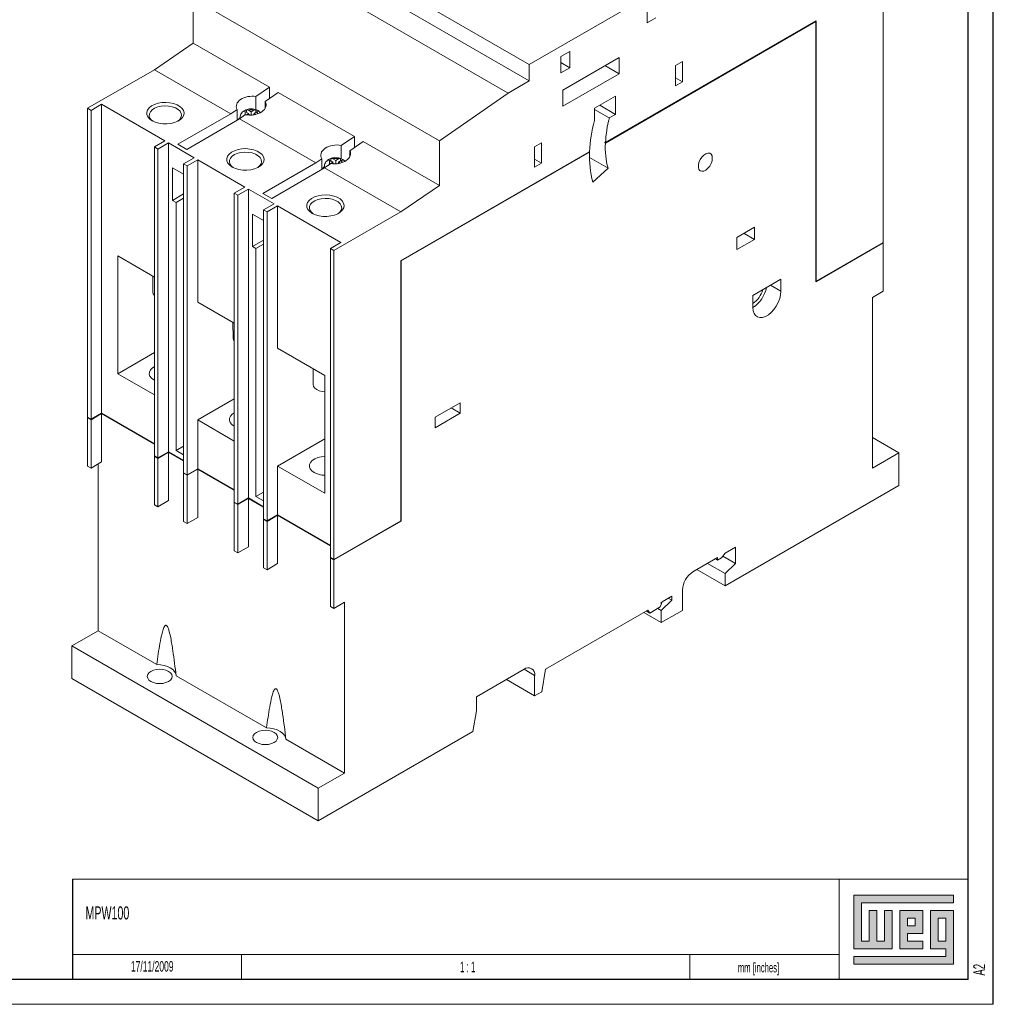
# Model space of a CAD drawing. Header units: millimetres. Extents: x 0 to 841, y 0 to 594.
# Tile 6 of 9: x 645 to 841, y 0 to 198. Entities that reach past the tile are written whole.
import ezdxf

# ---------------------------------------------------------------- set-up
doc = ezdxf.new("R2010")
doc.units = ezdxf.units.MM
doc.layers.add('FORMATO', color=7, linetype='Continuous')
doc.layers.add('LEGENDA', color=7, linetype='Continuous')
doc.styles.add('SLDTEXTSTYLE1', font='TXT', dxfattribs={"width": 0.605})
doc.styles.add('SLDTEXTSTYLE2', font='TXT', dxfattribs={"width": 0.563})

msp = doc.modelspace()

# ---------------------------------------------------------------- hatches: boundary and pattern name
at = {"linetype": 'Continuous'}
msp.add_hatch(color=7, dxfattribs=at).paths.add_polyline_path([(812.99, 21.93), (812.99, 11.15), (820.69, 11.15), (820.69, 18.85), (819.15, 18.85), (819.15, 12.69), (817.61, 12.69), (817.61, 18.85), (816.07, 18.85), (816.07, 12.69), (814.53, 12.69), (814.53, 20.39), (833.01, 20.39), (833.01, 21.93)], flags=0)
h = msp.add_hatch(color=7, dxfattribs=at)
h.paths.add_polyline_path([(812.99, 8.07), (833.01, 8.07), (833.01, 18.85), (828.39, 18.85), (828.39, 11.15), (831.47, 11.15), (831.47, 9.61), (812.99, 9.61)], flags=0)
h.paths.add_polyline_path([(829.93, 17.31), (831.47, 17.31), (831.47, 12.69), (829.93, 12.69)], flags=0)
h = msp.add_hatch(color=7, dxfattribs=at)
h.paths.add_polyline_path([(826.85, 12.69), (823.77, 12.69), (823.77, 14.23), (826.85, 14.23), (826.85, 18.85), (822.23, 18.85), (822.23, 11.15), (826.85, 11.15)], flags=0)
h.paths.add_polyline_path([(825.31, 15.77), (823.77, 15.77), (823.77, 17.31), (825.31, 17.31)], flags=0)

# ---------------------------------------------------------------- linework, layer by layer
at = {"color": 7, "linetype": 'Continuous', "lineweight": 15}
for p, q in [((747.78, 188.73), (698.28, 217.3)), ((747.78, 185.46), (698.28, 214.04)), ((818.85, 153.01), (818.84, 215.06)), ((743.53, 183.01), (694.04, 211.59)), ((779.6, 207.1), (747.78, 188.73)), ((729.74, 173.42), (680.25, 201.99)), ((680.25, 201.99), (680.25, 193.01)), ((771.47, 200.36), (771.47, 197.1)), ((771.47, 197.1), (773.23, 198.12)), ((805.41, 197.51), (763.08, 173.07)), ((763.08, 172.98), (805.34, 197.38)), ((805.27, 197.42), (805.34, 197.38)), ((805.27, 197.42), (805.27, 197.42)), ((805.34, 197.38), (805.34, 145.13)), ((805.41, 145.25), (805.41, 197.51)), ((680.25, 193.01), (672.47, 187.71)), ((695.57, 184.17), (680.25, 193.01)), ((755.91, 191.38), (754.14, 190.36)), ((754.14, 190.36), (754.14, 187.09)), ((765.81, 190.15), (754.49, 183.62)), ((755.91, 188.11), (755.91, 191.38)), ((765.81, 186.89), (765.81, 190.15)), ((747.78, 188.73), (747.78, 185.46)), ((754.14, 189.13), (755.91, 188.11)), ((754.14, 187.09), (755.91, 188.11)), ((762.98, 188.52), (765.81, 186.89)), ((778.54, 189.34), (777.12, 188.52)), ((777.12, 188.52), (777.12, 184.44)), ((778.54, 185.26), (778.54, 189.34)), ((672.47, 187.71), (659.04, 179.95)), ((687.79, 178.86), (672.47, 187.71)), ((754.49, 180.36), (765.81, 186.89)), ((777.12, 186.07), (778.54, 185.26)), ((692.87, 182.33), (695.57, 184.17)), ((695.57, 181.94), (695.57, 184.17)), ((747.78, 185.46), (743.53, 183.01)), ((777.12, 184.44), (778.54, 185.26)), ((692.87, 179.67), (692.87, 182.33)), ((697.34, 183.15), (694.7, 181.34)), ((712.66, 174.3), (697.34, 183.15)), ((743.53, 183.01), (729.74, 173.42)), ((754.49, 183.62), (754.49, 180.36)), ((765.1, 182.4), (760.86, 179.95)), ((765.1, 178.72), (765.1, 182.4)), ((661.86, 180.77), (659.74, 179.54)), ((674.59, 173.42), (661.86, 180.77)), ((661.87, 118.71), (661.86, 180.77)), ((694.7, 179.92), (694.7, 181.34)), ((761.92, 180.56), (765.1, 178.72)), ((659.74, 179.54), (659.04, 179.95)), ((659.04, 179.95), (659.04, 117.9)), ((659.75, 117.49), (659.74, 179.54)), ((677.18, 172.74), (687.79, 178.86)), ((687.79, 178.86), (689.07, 179.73)), ((689.07, 177.56), (689.07, 179.73)), ((690.79, 178.68), (689.56, 177.84)), ((689.67, 178.11), (689.67, 177.91)), ((689.69, 177.93), (689.67, 178.11)), ((690.8, 179.25), (691.35, 178.93)), ((691.35, 178.93), (690.88, 178.66)), ((690.96, 179.15), (690.96, 179.67)), ((691.35, 178.93), (691.35, 178.6)), ((691.65, 178.59), (691.35, 178.76)), ((691.92, 179.25), (691.36, 179.57)), ((691.91, 178.6), (691.92, 178.6)), ((692.47, 179.57), (691.92, 179.25)), ((691.92, 178.6), (691.92, 179.25)), ((691.92, 178.6), (691.92, 178.6)), ((692.48, 178.76), (692.24, 178.63)), ((692.48, 178.93), (693.04, 179.25)), ((692.48, 178.93), (692.48, 178.66)), ((692.82, 178.73), (692.48, 178.93)), ((692.87, 179.15), (692.87, 179.67)), ((760.86, 179.95), (760.86, 177.49)), ((760.86, 179.74), (763.86, 178.01)), ((763.86, 178.01), (765.1, 178.72)), ((689.56, 177.84), (678.95, 171.71)), ((704.88, 168.99), (689.56, 177.84)), ((710.02, 172.5), (712.66, 174.3)), ((712.66, 172.07), (712.66, 174.3)), ((672.47, 172.19), (674.59, 173.42)), ((673.18, 171.78), (672.47, 172.19)), ((672.47, 110.14), (672.47, 172.19)), ((675.3, 173.01), (673.18, 171.78)), ((680.46, 170.03), (675.3, 173.01)), ((675.3, 110.96), (675.3, 173.01)), ((678.95, 171.71), (677.18, 172.74)), ((710.02, 169.81), (710.02, 172.5)), ((714.43, 173.28), (711.73, 171.44)), ((729.74, 164.43), (714.43, 173.28)), ((729.74, 173.42), (729.74, 164.43)), ((750.25, 173.01), (748.84, 172.19)), ((748.84, 172.19), (748.84, 168.11)), ((750.25, 168.93), (750.25, 173.01)), ((762.94, 173.15), (763.08, 173.07)), ((762.94, 173.07), (763.01, 173.11)), ((763.08, 172.98), (762.94, 173.07)), ((673.18, 109.73), (673.18, 171.78)), ((711.73, 170.24), (711.73, 171.44)), ((759.9, 171.23), (721.97, 149.33)), ((722.04, 149.29), (759.89, 171.14)), ((759.82, 171.19), (759.89, 171.14)), ((759.88, 170.1), (763.61, 167.94)), ((678.34, 168.8), (680.46, 170.03)), ((679.05, 168.39), (678.34, 168.8)), ((678.34, 106.75), (678.34, 168.8)), ((681.17, 169.62), (679.05, 168.39)), ((679.05, 106.34), (679.05, 168.39)), ((690.64, 164.15), (681.17, 169.62)), ((681.17, 141.04), (681.17, 169.62)), ((694.27, 162.87), (704.88, 168.99)), ((704.88, 168.99), (706.11, 169.83)), ((706.11, 167.66), (706.11, 169.83)), ((706.64, 168.31), (706.64, 167.97)), ((707.93, 168.85), (706.65, 167.97)), ((707.77, 169.45), (708.32, 169.13)), ((708.32, 169.13), (707.77, 168.81)), ((707.93, 169.35), (707.93, 169.88)), ((708.32, 168.8), (708.32, 169.13)), ((708.62, 168.79), (708.32, 168.97)), ((708.89, 169.46), (708.33, 169.78)), ((708.88, 168.8), (708.89, 168.8)), ((709.44, 169.78), (708.89, 169.46)), ((708.89, 169.46), (708.89, 168.8)), ((708.89, 168.8), (708.89, 168.8)), ((709.45, 168.97), (709.21, 168.83)), ((709.45, 169.13), (710.01, 169.45)), ((709.45, 168.86), (709.45, 169.13)), ((709.79, 168.93), (709.45, 169.13)), ((709.84, 169.35), (709.84, 169.88)), ((748.84, 169.74), (750.25, 168.93)), ((748.84, 168.11), (750.25, 168.93)), ((678.34, 166.71), (676.11, 167.99)), ((676.11, 167.99), (676.11, 161.46)), ((706.65, 167.97), (696.04, 161.85)), ((721.97, 159.13), (706.65, 167.97)), ((760.55, 165.15), (763.61, 167.94)), ((688.52, 162.92), (690.64, 164.15)), ((729.74, 164.43), (721.97, 159.13)), ((678.34, 162.75), (676.11, 161.46)), ((689.23, 162.52), (688.52, 162.92)), ((688.52, 100.87), (688.52, 162.92)), ((691.35, 163.74), (689.23, 162.52)), ((689.23, 100.46), (689.23, 162.52)), ((696.51, 160.76), (691.35, 163.74)), ((691.35, 101.69), (691.35, 163.74)), ((696.04, 161.85), (694.27, 162.87)), ((676.11, 161.46), (676.82, 161.05)), ((678.34, 161.93), (676.82, 161.05)), ((676.82, 161.05), (676.82, 111.25)), ((694.39, 159.54), (696.51, 160.76)), ((697.22, 160.35), (695.1, 159.13)), ((709.94, 153), (697.22, 160.35)), ((697.22, 131.78), (697.22, 160.35)), ((694.39, 157.44), (692.16, 158.72)), ((692.16, 158.72), (692.16, 152.19)), ((695.1, 159.13), (694.39, 159.54)), ((694.39, 97.48), (694.39, 159.54)), ((695.1, 97.07), (695.1, 159.13)), ((721.97, 159.13), (708.53, 151.37)), ((793.04, 156.07), (789.5, 154.03)), ((790.92, 154.84), (793.04, 153.62)), ((793.04, 153.62), (793.04, 156.07)), ((694.39, 153.48), (692.16, 152.19)), ((694.39, 152.66), (692.87, 151.78)), ((707.82, 151.78), (709.94, 153)), ((789.5, 154.03), (789.5, 151.58)), ((789.5, 151.58), (793.04, 153.62)), ((805.34, 145.13), (818.85, 152.93)), ((818.85, 153.01), (805.41, 145.25)), ((818.78, 152.97), (818.85, 152.93)), ((818.85, 143.21), (818.85, 152.93)), ((672.47, 146.06), (665.12, 150.31)), ((665.12, 150.31), (665.12, 126.63)), ((692.16, 152.19), (692.87, 151.78)), ((692.87, 151.78), (692.87, 101.98)), ((708.53, 151.37), (707.82, 151.78)), ((707.83, 89.73), (707.82, 151.78)), ((708.53, 151.37), (708.53, 89.32)), ((721.97, 149.33), (721.97, 97.07)), ((721.97, 149.33), (722.04, 149.29)), ((722.04, 97.03), (722.04, 149.29)), ((672.17, 146.24), (672.17, 143.05)), ((792.68, 142.39), (798.34, 145.66)), ((796.22, 144.43), (798.34, 143.21)), ((798.34, 145.66), (798.34, 143.21)), ((805.34, 145.29), (805.34, 145.29)), ((805.34, 145.29), (805.41, 145.25)), ((792.68, 139.94), (792.68, 142.39)), ((816.73, 141.99), (818.85, 143.21)), ((688.52, 136.8), (681.17, 141.04)), ((816.73, 107.69), (816.73, 141.99)), ((688.25, 136.95), (688.26, 133.76)), ((672.47, 130.88), (665.12, 126.63)), ((706.69, 126.3), (697.22, 131.78)), ((665.12, 126.63), (672.47, 122.39)), ((704.34, 127.66), (704.34, 124.47)), ((672.37, 125.39), (672.47, 125.34)), ((706.69, 102.63), (706.69, 126.3)), ((688.52, 121.61), (681.17, 117.37)), ((728.84, 117.9), (733.89, 120.82)), ((733.89, 120.82), (733.89, 118.73)), ((659.75, 117.49), (661.87, 118.71)), ((672.47, 112.59), (661.87, 118.71)), ((733.89, 118.73), (728.84, 115.81)), ((732.08, 119.77), (733.89, 118.73)), ((659.75, 117.49), (659.04, 117.9)), ((659.04, 117.81), (659.11, 117.86)), ((659.75, 117.41), (659.04, 117.81)), ((659.04, 117.81), (659.04, 108.1)), ((661.87, 118.63), (659.75, 117.41)), ((659.75, 107.69), (659.75, 117.41)), ((661.87, 118.63), (672.47, 112.51)), ((661.87, 108.92), (661.87, 118.63)), ((681.17, 107.57), (681.17, 117.37)), ((681.17, 117.37), (688.52, 113.12)), ((728.84, 115.81), (728.84, 117.9)), ((706.69, 113.57), (697.22, 108.1)), ((822.03, 110.76), (816.73, 113.82)), ((673.18, 109.73), (675.3, 110.96)), ((675.3, 110.87), (673.18, 109.65)), ((678.34, 109.2), (675.3, 110.96)), ((675.3, 110.87), (678.34, 109.12)), ((675.3, 101.16), (675.3, 110.87)), ((678.34, 112.12), (676.82, 111.25)), ((676.82, 111.25), (678.34, 110.37)), ((822.03, 110.76), (816.73, 107.69)), ((822.03, 104.22), (822.03, 110.76)), ((659.75, 107.69), (661.87, 108.92)), ((673.18, 109.73), (672.47, 110.14)), ((672.47, 110.06), (672.54, 110.1)), ((672.47, 110.06), (673.18, 109.65)), ((672.47, 100.34), (672.47, 110.06)), ((673.18, 99.93), (673.18, 109.65)), ((659.75, 107.69), (659.04, 108.1)), ((661.16, 108.51), (661.16, 75.03)), ((679.05, 106.34), (681.17, 107.57)), ((681.17, 107.49), (679.05, 106.26)), ((688.52, 103.32), (681.17, 107.57)), ((681.17, 107.49), (688.52, 103.24)), ((681.17, 97.77), (681.17, 107.49)), ((697.22, 98.3), (697.22, 108.1)), ((697.22, 108.1), (706.69, 102.63)), ((679.05, 106.34), (678.34, 106.75)), ((678.34, 106.67), (678.41, 106.71)), ((678.34, 106.67), (679.05, 106.26)), ((678.34, 96.95), (678.34, 106.67)), ((679.05, 96.54), (679.05, 106.26)), ((694.39, 102.86), (692.87, 101.98)), ((787.1, 84.06), (822.03, 104.22)), ((673.18, 99.93), (675.3, 101.16)), ((689.23, 100.46), (688.52, 100.87)), ((689.23, 100.46), (691.35, 101.69)), ((691.35, 101.61), (689.23, 100.38)), ((694.39, 99.93), (691.35, 101.69)), ((691.35, 101.61), (694.39, 99.85)), ((691.35, 91.89), (691.35, 101.61)), ((692.87, 101.98), (694.39, 101.1)), ((673.18, 99.93), (672.47, 100.34)), ((688.52, 100.79), (688.59, 100.83)), ((688.52, 100.79), (689.23, 100.38)), ((688.52, 91.07), (688.52, 100.79)), ((689.23, 90.67), (689.23, 100.38)), ((679.05, 96.54), (678.34, 96.95)), ((679.05, 96.54), (681.17, 97.77)), ((695.1, 97.07), (694.39, 97.48)), ((694.39, 97.4), (694.46, 97.44)), ((694.39, 97.4), (695.1, 96.99)), ((694.39, 87.69), (694.39, 97.4)), ((695.1, 97.07), (697.22, 98.3)), ((697.22, 98.22), (695.1, 96.99)), ((695.1, 87.28), (695.1, 96.99)), ((707.83, 92.18), (697.22, 98.3)), ((697.22, 98.22), (707.83, 92.09)), ((697.22, 88.5), (697.22, 98.22)), ((721.97, 97.07), (708.53, 89.32)), ((708.53, 89.24), (722.04, 97.03)), ((721.97, 97.07), (722.04, 97.03)), ((689.23, 90.67), (688.52, 91.07)), ((689.23, 90.67), (691.35, 91.89)), ((789.22, 91.81), (787.1, 90.59)), ((789.22, 88.55), (789.22, 91.81)), ((707.83, 89.73), (708.53, 89.32)), ((707.83, 89.64), (707.9, 89.69)), ((707.83, 79.93), (707.83, 89.64)), ((707.83, 89.64), (708.53, 89.24)), ((708.53, 89.24), (708.53, 79.52)), ((785.61, 89.73), (780.66, 86.87)), ((785.61, 89.23), (785.18, 89.48)), ((785.61, 89.23), (785.61, 89.73)), ((786.39, 89.68), (785.61, 89.23)), ((787.1, 90.59), (786.39, 89.68)), ((789.22, 88.55), (786.66, 90.03)), ((695.1, 87.28), (694.39, 87.69)), ((695.1, 87.28), (697.22, 88.5)), ((787.1, 84.06), (781.45, 87.32)), ((787.1, 86.51), (783.57, 88.55)), ((787.1, 86.51), (789.22, 88.55)), ((787.1, 84.06), (787.1, 86.51)), ((778.54, 83.2), (778.54, 79.11)), ((774.3, 79.11), (776.42, 81.15)), ((776.42, 81.97), (774.5, 80.86)), ((776.42, 81.15), (775.71, 81.56)), ((776.42, 81.15), (776.42, 81.97)), ((708.53, 79.52), (707.83, 79.93)), ((708.53, 79.52), (710.66, 80.74)), ((710.66, 80.74), (710.66, 46.45)), ((771.57, 79.17), (751.06, 67.33)), ((771.97, 78.59), (771.57, 79.17)), ((774.09, 79.81), (771.97, 78.59)), ((774.3, 79.11), (773.59, 79.52)), ((774.29, 80.32), (774.09, 79.81)), ((774.3, 80.75), (774.29, 80.74)), ((774.29, 80.32), (774.29, 80.74)), ((774.29, 80.34), (774.3, 80.33)), ((774.5, 80.86), (774.3, 80.33)), ((774.3, 80.75), (774.3, 80.33)), ((774.3, 76.66), (778.54, 79.11)), ((774.3, 76.66), (774.3, 79.11)), ((774.3, 76.66), (770.76, 78.7)), ((771.97, 78.59), (771.27, 79)), ((661.16, 75.03), (655.86, 71.97)), ((672.93, 68.24), (661.16, 75.03)), ((705.35, 43.39), (655.86, 71.97)), ((655.86, 71.97), (655.86, 65.44)), ((746.74, 67.28), (737.17, 61.76)), ((748.86, 66.06), (746.74, 67.28)), ((751.06, 67.33), (750.27, 62.79)), ((705.35, 36.86), (655.86, 65.44)), ((694.99, 55.5), (676.83, 65.99)), ((748.86, 61.98), (748.86, 66.06)), ((748.86, 61.98), (743.2, 65.24)), ((737.17, 61.76), (737.17, 58.91)), ((748.86, 61.98), (750.27, 62.79)), ((737.17, 58.91), (736.47, 54.82)), ((705.35, 36.86), (736.47, 54.82)), ((710.66, 46.45), (698.89, 53.25)), ((710.66, 46.45), (705.35, 43.39)), ((705.35, 43.39), (705.35, 36.86))]:
    msp.add_line(p, q, dxfattribs=at)
at = {"color": 7, "linetype": 'Continuous', "lineweight": 0}
for p, q in [((833.01, 21.93), (812.99, 21.93)), ((812.99, 21.93), (812.99, 11.15)), ((833.01, 20.39), (833.01, 21.93)), ((814.53, 20.39), (833.01, 20.39)), ((814.53, 12.69), (814.53, 20.39)), ((817.61, 18.85), (816.07, 18.85)), ((816.07, 18.85), (816.07, 12.69)), ((817.61, 12.69), (817.61, 18.85)), ((820.69, 18.85), (819.15, 18.85)), ((819.15, 18.85), (819.15, 12.69)), ((820.69, 11.15), (820.69, 18.85)), ((826.85, 18.85), (822.23, 18.85)), ((822.23, 18.85), (822.23, 11.15)), ((826.85, 14.23), (826.85, 18.85)), ((833.01, 18.85), (828.39, 18.85)), ((828.39, 18.85), (828.39, 11.15)), ((833.01, 8.07), (833.01, 18.85)), ((823.77, 17.31), (825.31, 17.31)), ((823.77, 15.77), (823.77, 17.31)), ((825.31, 17.31), (825.31, 15.77)), ((829.93, 12.69), (829.93, 17.31)), ((829.93, 17.31), (831.47, 17.31)), ((831.47, 17.31), (831.47, 12.69)), ((825.31, 15.77), (823.77, 15.77)), ((823.77, 14.23), (826.85, 14.23)), ((823.77, 12.69), (823.77, 14.23)), ((816.07, 12.69), (814.53, 12.69)), ((819.15, 12.69), (817.61, 12.69)), ((826.85, 12.69), (823.77, 12.69)), ((826.85, 11.15), (826.85, 12.69)), ((831.47, 12.69), (829.93, 12.69)), ((689.95, 10.03), (689.95, 5)), ((780, 10.03), (780, 5)), ((812.99, 11.15), (820.69, 11.15)), ((822.23, 11.15), (826.85, 11.15)), ((828.39, 11.15), (831.47, 11.15)), ((831.47, 11.15), (831.47, 9.61)), ((812.99, 9.61), (812.99, 8.07)), ((831.47, 9.61), (812.99, 9.61)), ((812.99, 8.07), (833.01, 8.07))]:
    msp.add_line(p, q, dxfattribs=at)
at = {"color": 7, "linetype": 'Continuous', "lineweight": 15, "flags": 128}
for points in [[(672.02, 177.44), (671.51, 177.81), (671.15, 178.23), (670.95, 178.68), (670.93, 179.15), (671.08, 179.61), (671.4, 180.04), (671.88, 180.42), (672.48, 180.73), (673.19, 180.96), (673.96, 181.1), (674.77, 181.14), (675.57, 181.07), (676.33, 180.91), (677.02, 180.66), (677.59, 180.33), (678.03, 179.93), (678.31, 179.49), (678.42, 179.03), (678.35, 178.56), (678.11, 178.12), (677.71, 177.71), (677.17, 177.36), (676.51, 177.09), (675.77, 176.9), (674.97, 176.81), (674.16, 176.83), (673.37, 176.94), (672.65, 177.15), (672.02, 177.44)], [(677.13, 177.34), (677.53, 177.67), (677.81, 178.08), (677.92, 178.51), (677.85, 178.94), (677.61, 179.36), (677.22, 179.73), (676.68, 180.04), (676.04, 180.26), (675.33, 180.4), (674.57, 180.44), (673.83, 180.38), (673.13, 180.22), (672.51, 179.97), (672.01, 179.64), (671.65, 179.26), (671.45, 178.84), (671.43, 178.4), (671.58, 177.97), (671.9, 177.58), (672.21, 177.34)], [(689.67, 178.03), (689.55, 177.95), (689.21, 177.64)], [(688.1, 168.15), (687.59, 168.52), (687.23, 168.94), (687.04, 169.39), (687.02, 169.86), (687.17, 170.32), (687.49, 170.75), (687.96, 171.13), (688.57, 171.44), (689.27, 171.67), (690.05, 171.81), (690.86, 171.85), (691.66, 171.78), (692.42, 171.62), (693.1, 171.37), (693.68, 171.04), (694.11, 170.65), (694.39, 170.21), (694.5, 169.74), (694.44, 169.28), (694.2, 168.83), (693.8, 168.42), (693.26, 168.07), (692.6, 167.8), (691.85, 167.61), (691.06, 167.53), (690.25, 167.54), (689.46, 167.65), (688.73, 167.86), (688.1, 168.15)], [(693.22, 168.05), (693.61, 168.38), (693.89, 168.79), (694, 169.22), (693.94, 169.65), (693.7, 170.07), (693.3, 170.44), (692.77, 170.75), (692.13, 170.98), (691.41, 171.11), (690.66, 171.15), (689.91, 171.09), (689.21, 170.93), (688.59, 170.68), (688.09, 170.35), (687.73, 169.97), (687.54, 169.55), (687.52, 169.11), (687.67, 168.69), (687.99, 168.29), (688.29, 168.05)], [(784.55, 169.95), (784.49, 170.39), (784.3, 170.73), (784.02, 170.92), (783.65, 170.95), (783.24, 170.82), (782.82, 170.54), (782.43, 170.14), (782.1, 169.64), (781.86, 169.1), (781.74, 168.57), (781.74, 168.08), (781.86, 167.69), (782.1, 167.42), (782.43, 167.31), (782.82, 167.36), (783.24, 167.56), (783.65, 167.91), (784.02, 168.36), (784.3, 168.89), (784.49, 169.43), (784.55, 169.95)], [(706.7, 168.01), (706.69, 168.04), (706.64, 168.31)], [(704.19, 158.86), (703.68, 159.23), (703.32, 159.65), (703.12, 160.1), (703.1, 160.57), (703.25, 161.03), (703.57, 161.46), (704.05, 161.84), (704.65, 162.15), (705.36, 162.38), (706.13, 162.52), (706.94, 162.56), (707.74, 162.5), (708.51, 162.34), (709.19, 162.08), (709.76, 161.75), (710.2, 161.36), (710.48, 160.92), (710.59, 160.45), (710.52, 159.99), (710.28, 159.54), (709.88, 159.13), (709.34, 158.78), (708.68, 158.51), (707.94, 158.33), (707.14, 158.24), (706.33, 158.25), (705.55, 158.36), (704.82, 158.57), (704.19, 158.86)], [(709.3, 158.76), (709.7, 159.1), (709.98, 159.5), (710.09, 159.93), (710.02, 160.37), (709.78, 160.78), (709.39, 161.15), (708.86, 161.46), (708.21, 161.69), (707.5, 161.82), (706.74, 161.86), (706, 161.8), (705.3, 161.64), (704.68, 161.39), (704.18, 161.06), (703.82, 160.68), (703.62, 160.26), (703.6, 159.82), (703.75, 159.4), (704.07, 159), (704.38, 158.76)], [(672.17, 143.05), (672.25, 142.67), (672.47, 142.36)], [(798.34, 143.21), (798.28, 142.49), (798.1, 141.74), (797.8, 140.98), (797.4, 140.24), (796.93, 139.56), (796.39, 138.97), (795.81, 138.5), (795.22, 138.16), (794.64, 137.97), (794.1, 137.93), (793.62, 138.06), (793.22, 138.34), (792.93, 138.76), (792.75, 139.3), (792.68, 139.94)], [(688.26, 133.76), (688.34, 133.39), (688.52, 133.11)], [(672.47, 128.1), (672.01, 127.79), (671.65, 127.41), (671.45, 126.99), (671.43, 126.55), (671.58, 126.13), (671.9, 125.73), (672.37, 125.39)], [(704.34, 124.47), (704.43, 124.1), (704.68, 123.75), (705.07, 123.45), (705.59, 123.22), (706.19, 123.08), (706.69, 123.03)], [(688.52, 116.07), (688.46, 116.1), (687.99, 116.44), (687.67, 116.84), (687.52, 117.27), (687.54, 117.7), (687.74, 118.12), (688.09, 118.51), (688.52, 118.79)], [(706.69, 110.02), (706, 109.95), (705.3, 109.79), (704.68, 109.54), (704.18, 109.22), (703.82, 108.83), (703.63, 108.41), (703.6, 107.98), (703.76, 107.55), (704.08, 107.16), (704.54, 106.81)], [(675.3, 64.82), (674.79, 64.6), (674.18, 64.45), (673.54, 64.4), (672.89, 64.45), (672.29, 64.6), (671.77, 64.82), (671.37, 65.12), (671.12, 65.47), (671.04, 65.85), (671.12, 66.22), (671.37, 66.57), (671.77, 66.87), (672.29, 67.1), (672.89, 67.24), (673.54, 67.29), (674.18, 67.24), (674.79, 67.1), (675.3, 66.87), (675.7, 66.57), (675.95, 66.22), (676.04, 65.85), (675.95, 65.47), (675.7, 65.12), (675.3, 64.82)], [(676.82, 66.09), (676.74, 66.42), (676.5, 66.84), (676.14, 67.22), (675.66, 67.56), (675.07, 67.84), (674.41, 68.05), (673.68, 68.18), (672.93, 68.24)], [(698.88, 53.35), (698.8, 53.68), (698.56, 54.1), (698.2, 54.48), (697.72, 54.82), (697.13, 55.1), (696.47, 55.31), (695.74, 55.45), (694.99, 55.5)], [(696.52, 52.58), (696.91, 52.88), (697.16, 53.22), (697.25, 53.6), (697.16, 53.97), (696.91, 54.32), (696.52, 54.62), (696, 54.85), (695.39, 54.99), (694.75, 55.04), (694.1, 54.99), (693.5, 54.85), (692.98, 54.62), (692.58, 54.32), (692.33, 53.97), (692.25, 53.6), (692.33, 53.22), (692.58, 52.88), (692.98, 52.58), (693.5, 52.35), (694.1, 52.2), (694.75, 52.15), (695.39, 52.2), (696, 52.35), (696.52, 52.58)]]:
    msp.add_lwpolyline(points, dxfattribs=at)
at = {"color": 7, "linetype": 'Continuous', "lineweight": 15}
for centre, radius, start, end in [((691.13, 178.93), 0.46, 136.1767, 216.458), ((691.92, 177.57), 2.08, 74.5205, 105.4794), ((692.7, 178.93), 0.467, 348.1377, 43.5126), ((787.52, 171.75), 24.47, 165.1811, 176.9119), ((789.65, 169.86), 29.79, 165.1556, 177.3734), ((783.34, 172.17), 20.42, 177.2577, 177.4933), ((778.78, 172.08), 15.73, 176.7148, 195.2536), ((778.98, 170.21), 19.1, 177.1982, 195.3561), ((707.65, 166.62), 1.91, 122.0815, 143.9187), ((708.1, 169.13), 0.465, 136.5031, 223.4862), ((708.89, 167.77), 2.08, 74.5205, 105.4794), ((709.67, 169.13), 0.467, 348.1378, 43.5125), ((789.39, 145.13), 6.14, 302.4191, 349.1867), ((790.15, 144.69), 4.67, 302.7848, 345.8931), ((706.75, 110.99), 4.73, 242.1307, 269.2987), ((783.15, 82.99), 4.61, 122.6054, 177.3945), ((747.57, 66.27), 1.31, 350.7967, 129.2141)]:
    msp.add_arc(centre, radius, start, end, dxfattribs=at)
for centre, start_param, end_param in [((691.92, 180.49), 1.191259, 3.41229), ((691.92, 180.49), 4.272262, 6.614473), ((708.89, 170.69), 1.130162, 3.473387), ((708.89, 170.69), 4.333373, 6.553362)]:
    msp.add_ellipse(centre, major_axis=(3, 0.26), ratio=0.627007, start_param=start_param, end_param=end_param, dxfattribs=at)
for points, knots in [([(690.92, 179.65), (690.86, 179.63), (690.62, 179.56), (690.29, 179.35), (689.95, 179.01), (689.74, 178.61), (689.65, 178.29), (689.67, 178.13), (689.67, 178.11)], [0, 0, 0, 0, 0.086183, 0.328999, 0.553072, 0.765604, 0.974365, 1, 1, 1, 1]), ([(692.88, 179.67), (692.74, 179.71), (692.42, 179.81), (691.88, 179.85), (691.34, 179.8), (691.04, 179.7), (690.92, 179.65)], [0, 0, 0, 0, 0.221154, 0.507156, 0.797227, 1, 1, 1, 1]), ([(693.3, 179.49), (693.2, 179.54), (693.07, 179.62), (692.92, 179.66), (692.88, 179.67)], [0, 0, 0, 0, 0.739337, 1, 1, 1, 1]), ([(693.74, 179.14), (693.65, 179.22), (693.52, 179.35), (693.36, 179.45), (693.3, 179.49)], [0, 0, 0, 0, 0.6270403, 1, 1, 1, 1]), ([(707.89, 169.85), (707.83, 169.83), (707.59, 169.77), (707.26, 169.55), (706.92, 169.21), (706.71, 168.81), (706.62, 168.49), (706.64, 168.33), (706.64, 168.31)], [0, 0, 0, 0, 0.086183, 0.328999, 0.553072, 0.765604, 0.974365, 1, 1, 1, 1]), ([(707.77, 168.81), (707.69, 168.76), (707.56, 168.68), (707.45, 168.54), (707.4, 168.49)], [0, 0, 0, 0, 0.591289, 1, 1, 1, 1]), ([(709.85, 169.87), (709.71, 169.91), (709.39, 170.02), (708.85, 170.05), (708.31, 170.01), (708.01, 169.9), (707.89, 169.85)], [0, 0, 0, 0, 0.221153, 0.507156, 0.797227, 1, 1, 1, 1]), ([(710.27, 169.69), (710.17, 169.74), (710.04, 169.82), (709.89, 169.86), (709.85, 169.87)], [0, 0, 0, 0, 0.739337, 1, 1, 1, 1]), ([(710.7, 169.34), (710.62, 169.42), (710.49, 169.56), (710.33, 169.65), (710.27, 169.69)], [0, 0, 0, 0, 0.620698, 1, 1, 1, 1]), ([(676.83, 65.99), (676.73, 66.82), (676.63, 67.66), (676.41, 69.34), (676.3, 70.18), (676.11, 71.45), (676.04, 71.88), (675.9, 72.73), (675.83, 73.16), (675.66, 74.02), (675.56, 74.45), (675.38, 75.11), (675.32, 75.33), (675.18, 75.66), (675.14, 75.77), (675.04, 75.93), (675.01, 75.98), (674.93, 76.06), (674.88, 76.09), (674.8, 76.13), (674.76, 76.12), (674.69, 76.11), (674.66, 76.09), (674.58, 76.02), (674.53, 75.96), (674.41, 75.77), (674.35, 75.63), (674.18, 75.18), (674.09, 74.86), (673.84, 73.86), (673.7, 73.18), (673.45, 71.79), (673.34, 71.08), (673.13, 69.67), (673.03, 68.95), (672.93, 68.24)], [0, 0, 0, 0, 0.125, 0.125, 0.25, 0.25, 0.3125, 0.3125, 0.375, 0.375, 0.4375, 0.4375, 0.46875, 0.46875, 0.484375, 0.484375, 0.492187, 0.492187, 0.5, 0.5, 0.507812, 0.507812, 0.515625, 0.515625, 0.53125, 0.53125, 0.5625, 0.5625, 0.625, 0.625, 0.75, 0.75, 0.875, 0.875, 1, 1, 1, 1]), ([(698.89, 53.25), (698.79, 54.08), (698.69, 54.92), (698.47, 56.6), (698.36, 57.44), (698.17, 58.71), (698.1, 59.14), (697.96, 59.99), (697.89, 60.42), (697.72, 61.28), (697.62, 61.71), (697.44, 62.37), (697.38, 62.59), (697.24, 62.92), (697.2, 63.03), (697.1, 63.19), (697.07, 63.24), (696.99, 63.32), (696.94, 63.36), (696.86, 63.39), (696.82, 63.39), (696.75, 63.37), (696.72, 63.35), (696.64, 63.28), (696.59, 63.23), (696.47, 63.04), (696.41, 62.89), (696.24, 62.44), (696.15, 62.12), (695.9, 61.13), (695.76, 60.44), (695.51, 59.05), (695.4, 58.34), (695.19, 56.93), (695.09, 56.21), (694.99, 55.5)], [0, 0, 0, 0, 0.125, 0.125, 0.25, 0.25, 0.3125, 0.3125, 0.375, 0.375, 0.4375, 0.4375, 0.46875, 0.46875, 0.484375, 0.484375, 0.492187, 0.492187, 0.5, 0.5, 0.507812, 0.507812, 0.515625, 0.515625, 0.53125, 0.53125, 0.5625, 0.5625, 0.625, 0.625, 0.75, 0.75, 0.875, 0.875, 1, 1, 1, 1])]:
    msp.add_open_spline(points, degree=3, knots=knots, dxfattribs=at)
for points in [[(690.96, 179.67), (690.87, 179.64), (690.68, 179.54), (690.49, 179.42), (690.4, 179.35)], [(690.4, 179.35), (690.52, 179.37), (690.65, 179.33), (690.8, 179.25)], [(691.36, 179.57), (691.22, 179.66), (691.08, 179.69), (690.96, 179.67)], [(692.87, 179.67), (692.75, 179.69), (692.61, 179.66), (692.47, 179.57)], [(693.44, 179.35), (693.34, 179.42), (693.15, 179.54), (692.96, 179.64), (692.87, 179.67)], [(693.04, 179.25), (693.18, 179.33), (693.32, 179.37), (693.44, 179.35)], [(707.93, 169.88), (707.84, 169.84), (707.65, 169.74), (707.46, 169.62), (707.37, 169.55)], [(707.37, 169.55), (707.49, 169.57), (707.62, 169.53), (707.77, 169.45)], [(708.33, 169.78), (708.19, 169.86), (708.05, 169.89), (707.93, 169.88)], [(709.84, 169.88), (709.72, 169.89), (709.58, 169.86), (709.44, 169.78)], [(710.41, 169.55), (710.31, 169.62), (710.12, 169.74), (709.93, 169.84), (709.84, 169.88)], [(710.01, 169.45), (710.15, 169.53), (710.29, 169.57), (710.41, 169.55)]]:
    msp.add_open_spline(points, degree=3, dxfattribs=at)
at = {"layer": 'FORMATO'}
for p, q in [((841, 0), (841, 594)), ((835.95, 5), (835.95, 584)), ((656, 25.11), (656, 5)), ((835.95, 5), (24.95, 5))]:
    msp.add_line(p, q, dxfattribs=at)
at = {"layer": 'FORMATO', "lineweight": 0}
for p, q in [((656, 25.11), (836, 25.11)), ((810, 25), (810, 5)), ((655.95, 10), (689.95, 10.03)), ((689.95, 10.03), (809.95, 10.03)), ((0, 0), (841, 0))]:
    msp.add_line(p, q, dxfattribs=at)

# ---------------------------------------------------------------- texts
at = {"layer": 'FORMATO', "insert": (789.69, 8.32), "char_height": 1.9, "attachment_point": 1, "style": 'SLDTEXTSTYLE1'}
msp.add_mtext('mm [inches]', dxfattribs=at)
at = {"layer": 'LEGENDA', "attachment_point": 1}
for s, insert, char_height, style in [('MPW100', (658.62, 19.68), 2.646, 'SLDTEXTSTYLE1'), ('17/11/2009', (667.74, 8.68), 2.117, 'SLDTEXTSTYLE1'), ('1 : 1', (733.84, 8.56), 2.117, 'SLDTEXTSTYLE2')]:
    msp.add_mtext(s, dxfattribs=dict(at, insert=insert, char_height=char_height, style=style))
at = {"layer": 'LEGENDA', "insert": (836.98, 5.23), "char_height": 2.381, "attachment_point": 1, "rotation": 90, "style": 'SLDTEXTSTYLE1'}
msp.add_mtext(' A2', dxfattribs=at)

doc.saveas('drawing.dxf')
